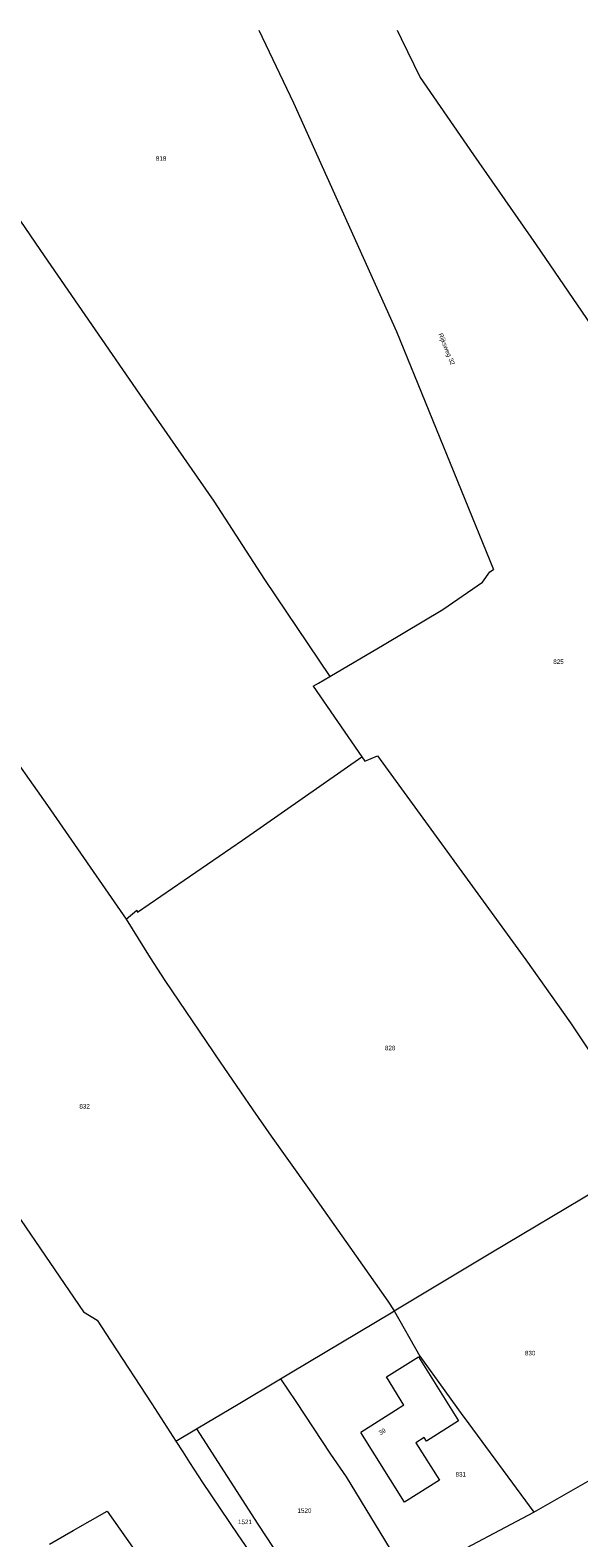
# Model space of a CAD drawing. Header units: metres. Extents: x 195864 to 198202, y 543264 to 544906.
# Tile 53 of 57: x 197553 to 197771, y 544309 to 544906. Entities that reach past the tile are written whole.
import ezdxf
from ezdxf.enums import TextEntityAlignment as Align

# ---------------------------------------------------------------- set-up
doc = ezdxf.new("R2010")
doc.units = ezdxf.units.M
doc.header["$MEASUREMENT"] = 0
for name, color, linetype, lineweight in [('Level 1', 7, 'Continuous', 0), ('Level 11', 7, 'Continuous', 0), ('Level 2', 7, 'Continuous', 0), ('Level 32', 7, 'Continuous', 0), ('Level 34', 7, 'Continuous', 0)]:
    doc.layers.add(name, color=color, linetype=linetype, lineweight=lineweight)
doc.styles.add('Style-CHAR_FAST_FONT', font='CHAR_FAST_FONT.shx')

msp = doc.modelspace()

# ---------------------------------------------------------------- linework, layer by layer
at = {"layer": 'Level 1', "color": 7, "linetype": 'Continuous', "lineweight": 0}
for p, q in [((197665.17, 544646.43), (197684.41, 544618.45)), ((197652.23, 544371.95), (197656.17, 544374.31)), ((197610.71, 544347.24), (197618.86, 544352.16))]:
    msp.add_line(p, q, dxfattribs=at)
at = {"layer": 'Level 1', "color": 7, "linetype": 'Continuous', "lineweight": 0, "flags": 128}
for points in [[(197497.24, 544906.44), (197524.94, 544866.01), (197556.94, 544819.1), (197596.29, 544762.24), (197625.81, 544719.78), (197645.85, 544688.69), (197671.72, 544650.28)], [(197643.63, 544906.44), (197657.33, 544877.59), (197698.21, 544787), (197736.61, 544692.7)], [(197698.49, 544906.44), (197700.08, 544903.12)], [(197700.08, 544903.12), (197707.55, 544887.69), (197728.67, 544857), (197753.55, 544821.36), (197779.01, 544784.22), (197806.99, 544743.68), (197814.6, 544732.44)], [(197671.72, 544650.28), (197693.32, 544662.99), (197716.55, 544676.9), (197732.32, 544687.71), (197735.15, 544691.8), (197736.61, 544692.7)], [(197665.17, 544646.43), (197667.23, 544647.64), (197671.72, 544650.28)], [(197541.09, 544625.66), (197559.73, 544599.15), (197591.03, 544554.14)], [(197591.03, 544554.14), (197595.22, 544557.65), (197595.47, 544556.89), (197637.16, 544585.45), (197684.41, 544618.45)], [(197684.41, 544618.45), (197685.62, 544616.69), (197690.6, 544618.93), (197749.54, 544537.96), (197767.23, 544513.09), (197775.96, 544500)], [(197591.03, 544554.14), (197600.5, 544538.84), (197606.33, 544529.78), (197625.46, 544501.52), (197626.5, 544500)], [(197504.02, 544500), (197521.64, 544474.63), (197547.33, 544437.58), (197574.04, 544398.58), (197579.53, 544395.2), (197584.9, 544386.89), (197601.12, 544362.07), (197610.71, 544347.24)], [(197626.5, 544500), (197641.16, 544478.54), (197648.49, 544468.16), (197662.91, 544447.91), (197679.63, 544424.12), (197694.69, 544402.72), (197697.31, 544398.91)], [(197697.31, 544398.91), (197735.62, 544421.88), (197777.8, 544447)], [(197656.17, 544374.31), (197696.68, 544398.53), (197697.31, 544398.91)], [(197697.31, 544398.91), (197707.46, 544381.02), (197715.03, 544370.49), (197724.56, 544357.37), (197724.97, 544356.66), (197752.68, 544319.15)], [(197618.86, 544352.16), (197619.53, 544352.57), (197635.43, 544361.9), (197652.23, 544371.95)], [(197652.23, 544371.95), (197658.22, 544363.01), (197672.07, 544342.16), (197678.2, 544333.18), (197699.38, 544298.4), (197700.63, 544296.41)], [(197752.68, 544319.15), (197773.89, 544331.26), (197795.44, 544343.51), (197816.22, 544354.85), (197818.95, 544357.59), (197828.29, 544363.09)], [(197618.86, 544352.16), (197643.18, 544314.39), (197665, 544281.22)], [(197610.71, 544347.24), (197613.39, 544343.1), (197616.12, 544338.85)], [(197616.12, 544338.85), (197621.24, 544330.88), (197635.24, 544310.2), (197657.48, 544277.99)], [(197560.54, 544306.44), (197569.99, 544311.91), (197583.49, 544319.56)], [(197583.49, 544319.56), (197595.97, 544301.72), (197605, 544287.8), (197615.95, 544271.59), (197622.96, 544262.59), (197623.18, 544262.28)], [(197702.44, 544293.53), (197704.74, 544294.15), (197714.71, 544299.11), (197752.68, 544319.15)]]:
    msp.add_lwpolyline(points, dxfattribs=at)
at = {"layer": 'Level 11', "color": 7, "linetype": 'Continuous', "lineweight": 13}
for p, q in [((197697.83, 544359.45), (197684, 544350.69)), ((197701.15, 544361.58), (197697.83, 544359.45)), ((197709.2, 544348.71), (197705.88, 544346.65)), ((197705.88, 544346.65), (197715.19, 544331.84))]:
    msp.add_line(p, q, dxfattribs=at)
at = {"layer": 'Level 11', "color": 7, "linetype": 'Continuous', "lineweight": 13, "flags": 128}
for points in [[(197701.15, 544361.58), (197694.18, 544372.72), (197706.91, 544380.68), (197722.82, 544355.3)], [(197722.82, 544355.3), (197710.1, 544347.27), (197709.2, 544348.71)], [(197715.19, 544331.84), (197701.4, 544323.13), (197684, 544350.69)]]:
    msp.add_lwpolyline(points, dxfattribs=at)

# ---------------------------------------------------------------- texts
at = {"layer": 'Level 2', "color": 7, "linetype": 'Continuous', "lineweight": 13, "style": 'Style-CHAR_FAST_FONT'}
for s, p in [('818', (197604.85, 544855.6)), ('825', (197762.44, 544656.17)), ('828', (197695.68, 544503.09)), ('832', (197574.5, 544479.98)), ('830', (197751.21, 544382.18)), ('831', (197723.69, 544334.13)), ('1521', (197638.1, 544315.29)), ('1520', (197661.69, 544319.77))]:
    msp.add_text(s, height=1.8, rotation=0, dxfattribs=at).set_placement(p, align=Align.MIDDLE_CENTER)
at = {"layer": 'Level 32', "color": 7, "linetype": 'Continuous', "lineweight": 13, "style": 'Style-CHAR_FAST_FONT'}
msp.add_text('39', height=1.8, rotation=31.87782, dxfattribs=at).set_placement((197691.83, 544349.54))
at = {"layer": 'Level 34', "color": 7, "linetype": 'Continuous', "lineweight": 13, "style": 'Style-CHAR_FAST_FONT'}
msp.add_text('Rijksweg 32', height=1.8, rotation=292.07791, dxfattribs=at).set_placement((197714.77, 544785.95))

doc.saveas('drawing.dxf')
